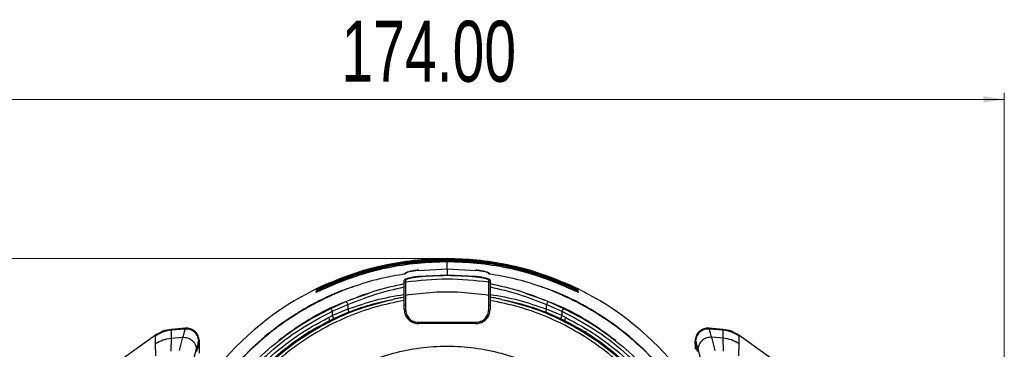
# Model space of a CAD drawing. Header units: millimetres. Extents: x 119 to 1138, y 29 to 774.
# Tile 21 of 53: x 441 to 595, y 501 to 552. Entities that reach past the tile are written whole.
import ezdxf

# ---------------------------------------------------------------- set-up
doc = ezdxf.new("R2010")
doc.units = ezdxf.units.MM
doc.styles.add('SLDTEXTSTYLE0', font='TXT', dxfattribs={"width": 0.7})
doc.dimstyles.new('SLDDIMSTYLE0', dxfattribs={"dimtxt": 9.245947, "dimasz": 3.302, "dimexe": 0, "dimexo": 0.0625, "dimgap": 2.311487, "dimtad": 1, "dimrnd": 1e-09, "dimzin": 4, "dimdsep": 46, "dimtxsty": 'SLDTEXTSTYLE0', "dimsah": 1, "dimcen": 0.09, "dimadec": 0, "dimazin": 1, "dimtfac": 1, "dimtofl": 0, "dimtmove": 0, "dimatfit": 3, "dimfxl": 1, "dimfrac": 2, "dimtolj": 1, "dimtzin": 12, "dimarcsym": 0})
doc.dimstyles.new('SLDDIMSTYLE1', dxfattribs={"dimtxt": 9.245947, "dimasz": 3.302, "dimexe": 0, "dimexo": 0.0625, "dimgap": 2.311487, "dimtad": 1, "dimrnd": 1e-09, "dimzin": 12, "dimdsep": 46, "dimtxsty": 'SLDTEXTSTYLE0', "dimsah": 1, "dimcen": 0.09, "dimadec": 0, "dimazin": 3, "dimtfac": 1, "dimtofl": 0, "dimtmove": 0, "dimatfit": 3, "dimfxl": 1, "dimfrac": 2, "dimtolj": 1, "dimtzin": 12, "dimarcsym": 0})

# ---------------------------------------------------------------- blocks, each defined once
blk = doc.blocks.new('_D')
at = {"color": 7, "linetype": 'Continuous', "lineweight": 0}
for p, q in [((421.08, 322.4), (421.08, 540.54)), ((595.08, 322.4), (595.08, 540.54)), ((421.08, 539.54), (595.08, 539.54))]:
    blk.add_line(p, q, dxfattribs=at)
at = {"color": 7, "linetype": 'Continuous', "lineweight": 18}
for points in [[(421.08, 539.54), (424.38, 539.03), (424.38, 540.05)], [(595.08, 539.54), (591.78, 540.05), (591.78, 539.03)]]:
    blk.add_solid(points, dxfattribs=at)
at = {"color": 7, "linetype": 'Continuous', "lineweight": 18, "insert": (491.57, 551.82), "char_height": 9.525, "attachment_point": 1, "style": 'SLDTEXTSTYLE0'}
blk.add_mtext('174.00', dxfattribs=at)
blk = doc.blocks.new('_D_1')
at = {"color": 7, "linetype": 'Continuous', "lineweight": 0}
for p, q in [((507.08, 514.71), (373.8, 514.71)), ((374.8, 317.6), (374.8, 514.71)), ((435.4, 317.6), (373.8, 317.6))]:
    blk.add_line(p, q, dxfattribs=at)
at = {"color": 7, "linetype": 'Continuous', "lineweight": 18}
for points in [[(374.8, 514.71), (374.29, 511.41), (375.31, 511.41)], [(374.8, 317.6), (375.31, 320.9), (374.29, 320.9)]]:
    blk.add_solid(points, dxfattribs=at)
at = {"color": 7, "linetype": 'Continuous', "lineweight": 18, "insert": (362.52, 394.38), "char_height": 9.525, "attachment_point": 1, "rotation": 90, "style": 'SLDTEXTSTYLE0'}
blk.add_mtext('197.11', dxfattribs=at)

msp = doc.modelspace()

# ---------------------------------------------------------------- linework, layer by layer
at = {"color": 7, "linetype": 'Continuous', "lineweight": 25}
for p, q in [((508.077, 514.698), (508.077, 514.715)), ((508.077, 514.589), (508.077, 514.651)), ((508.077, 514.377), (508.077, 514.487)), ((508.077, 513.095), (508.077, 514.213)), ((501.477, 512.344), (501.477, 512.331)), ((501.477, 512.199), (501.477, 512.331)), ((501.577, 512.358), (501.577, 512.289)), ((503.577, 512.834), (508.077, 513.062)), ((508.077, 512.101), (503.577, 511.868)), ((508.077, 513.062), (508.077, 512.101)), ((508.077, 513.062), (512.577, 512.834)), ((512.577, 511.868), (508.077, 512.101)), ((514.577, 512.289), (514.577, 512.358)), ((514.677, 512.331), (514.677, 512.344)), ((514.677, 512.199), (514.677, 512.331)), ((501.477, 510.939), (501.3, 510.901)), ((501.377, 510.766), (501.377, 511.313)), ((501.577, 511.364), (501.577, 510.984)), ((514.577, 510.984), (514.577, 511.364)), ((514.854, 510.901), (514.677, 510.939)), ((514.777, 511.313), (514.777, 510.766)), ((501.377, 509.085), (501.377, 510.238)), ((501.577, 508.978), (501.577, 506.728)), ((514.577, 506.728), (514.577, 508.978)), ((514.777, 510.238), (514.777, 509.085)), ((489.934, 506.897), (492.266, 507.954)), ((490.146, 506.449), (492.571, 507.494)), ((492.571, 507.494), (492.571, 506.78)), ((501.377, 508.133), (501.377, 508.64)), ((501.377, 506.728), (501.377, 508.133)), ((514.777, 508.64), (514.777, 508.133)), ((514.777, 508.133), (514.777, 506.728)), ((523.583, 507.494), (526.008, 506.449)), ((523.583, 506.78), (523.583, 507.494)), ((523.889, 507.954), (526.22, 506.897)), ((492.571, 506.78), (490.146, 505.783)), ((490.146, 505.783), (490.146, 506.449)), ((490.362, 505.334), (492.638, 506.318)), ((523.516, 506.318), (525.792, 505.334)), ((526.008, 505.783), (523.583, 506.78)), ((526.008, 506.449), (526.008, 505.783)), ((489.727, 504.641), (489.727, 505.314)), ((503.577, 504.728), (512.577, 504.728)), ((512.577, 504.528), (503.577, 504.528)), ((526.427, 505.314), (526.427, 504.641)), ((467.193, 503.814), (464.981, 503.621)), ((467.137, 503.667), (464.994, 503.48)), ((486.327, 503.228), (486.875, 503.228)), ((529.279, 503.228), (529.827, 503.228)), ((551.173, 503.621), (548.962, 503.814)), ((551.16, 503.48), (549.017, 503.667)), ((462.526, 502.709), (453.106, 495.976)), ((462.563, 499.474), (462.541, 501.393)), ((464.968, 502.235), (464.927, 500.221)), ((464.968, 502.235), (466.772, 502.387)), ((466.772, 502.387), (466.212, 500.322)), ((469.302, 501.862), (469.304, 501.867)), ((469.304, 501.867), (469.33, 501.958)), ((469.316, 501.416), (469.33, 501.463)), ((469.33, 501.958), (469.338, 501.795)), ((469.33, 501.463), (469.341, 500.505)), ((469.338, 501.795), (469.344, 501.314)), ((469.358, 501.502), (469.354, 501.847)), ((546.8, 501.847), (546.796, 501.502)), ((546.81, 501.314), (546.816, 501.795)), ((546.824, 501.463), (546.813, 500.505)), ((546.824, 501.958), (546.816, 501.795)), ((546.824, 501.958), (546.85, 501.867)), ((546.838, 501.416), (546.824, 501.463)), ((546.85, 501.867), (546.852, 501.862)), ((549.942, 500.322), (549.382, 502.387)), ((551.186, 502.235), (549.382, 502.387)), ((551.227, 500.221), (551.186, 502.235)), ((553.613, 501.393), (553.591, 499.474)), ((563.048, 495.976), (553.629, 502.709)), ((468.56, 499.218), (468.934, 500.571)), ((468.934, 500.571), (468.948, 500.621)), ((547.206, 500.621), (547.22, 500.571)), ((547.22, 500.571), (547.594, 499.218))]:
    msp.add_line(p, q, dxfattribs=at)
at = {"color": 8, "linetype": 'Continuous', "lineweight": 25}
for p, q in [((501.577, 507.37), (501.379, 507.329)), ((514.775, 507.329), (514.577, 507.37)), ((464.997, 503.622), (464.994, 503.48)), ((467.179, 503.813), (467.137, 503.667)), ((549.017, 503.667), (548.975, 503.813)), ((462.527, 502.575), (462.526, 502.708)), ((469.338, 501.795), (469.338, 501.795)), ((546.816, 501.795), (546.816, 501.795))]:
    msp.add_line(p, q, dxfattribs=at)
at = {"color": 7, "linetype": 'Continuous', "lineweight": 25}
for start, end in [(116.28138, 141.97759), (38.02279, 63.72419)]:
    msp.add_arc((508.077, 468.502), 46.215, start, end, dxfattribs=at)
for points, knots in [([(489.077, 510.629), (490.654, 511.281), (493.767, 512.568), (498.596, 513.809), (503.365, 514.579), (506.526, 514.671), (508.077, 514.715)], [0, 0, 0, 0, 0.2612738, 0.5157602, 0.7623059, 1, 1, 1, 1]), ([(489.077, 510.609), (490.654, 511.262), (493.767, 512.549), (498.596, 513.791), (503.365, 514.561), (506.526, 514.653), (508.077, 514.698)], [0, 0, 0, 0, 0.2612763, 0.5157642, 0.7623094, 1, 1, 1, 1]), ([(489.077, 510.558), (490.654, 511.211), (493.766, 512.5), (498.596, 513.743), (503.364, 514.514), (506.525, 514.606), (508.077, 514.651)], [0, 0, 0, 0, 0.2612829, 0.5157749, 0.7623185, 1, 1, 1, 1]), ([(489.077, 510.49), (490.654, 511.144), (493.766, 512.435), (498.595, 513.68), (503.364, 514.452), (506.525, 514.544), (508.077, 514.589)], [0, 0, 0, 0, 0.2612916, 0.5157888, 0.7623306, 1, 1, 1, 1]), ([(489.077, 510.378), (490.653, 511.034), (493.765, 512.328), (498.594, 513.575), (503.364, 514.35), (506.525, 514.442), (508.077, 514.487)], [0, 0, 0, 0, 0.261306, 0.5158121, 0.7623506, 1, 1, 1, 1]), ([(489.077, 510.257), (490.653, 510.914), (493.764, 512.212), (498.594, 513.463), (503.363, 514.24), (506.525, 514.332), (508.077, 514.377)], [0, 0, 0, 0, 0.2613215, 0.5158371, 0.7623722, 1, 1, 1, 1]), ([(489.077, 510.078), (490.653, 510.738), (493.763, 512.04), (498.592, 513.296), (503.363, 514.076), (506.525, 514.168), (508.077, 514.213)], [0, 0, 0, 0, 0.26134462, 0.51587441, 0.76240446, 1, 1, 1, 1]), ([(508.077, 514.715), (509.629, 514.671), (512.789, 514.579), (517.558, 513.809), (522.387, 512.568), (525.5, 511.281), (527.077, 510.629)], [0, 0, 0, 0, 0.2376941, 0.4842398, 0.7387262, 1, 1, 1, 1]), ([(508.077, 514.698), (509.629, 514.653), (512.789, 514.561), (517.558, 513.791), (522.387, 512.549), (525.5, 511.262), (527.077, 510.609)], [0, 0, 0, 0, 0.2376906, 0.4842358, 0.7387237, 1, 1, 1, 1]), ([(508.077, 514.651), (509.629, 514.606), (512.79, 514.514), (517.558, 513.743), (522.388, 512.5), (525.5, 511.211), (527.077, 510.558)], [0, 0, 0, 0, 0.2376815, 0.4842251, 0.7387171, 1, 1, 1, 1]), ([(508.077, 514.589), (509.629, 514.544), (512.79, 514.452), (517.559, 513.68), (522.388, 512.435), (525.5, 511.144), (527.077, 510.49)], [0, 0, 0, 0, 0.2376694, 0.4842112, 0.7387084, 1, 1, 1, 1]), ([(508.077, 514.487), (509.629, 514.442), (512.79, 514.35), (517.56, 513.575), (522.389, 512.328), (525.501, 511.034), (527.077, 510.378)], [0, 0, 0, 0, 0.2376494, 0.4841879, 0.738694, 1, 1, 1, 1]), ([(508.077, 514.377), (509.629, 514.332), (512.791, 514.24), (517.56, 513.463), (522.39, 512.212), (525.501, 510.914), (527.077, 510.257)], [0, 0, 0, 0, 0.2376278, 0.4841629, 0.7386785, 1, 1, 1, 1]), ([(508.077, 514.213), (509.629, 514.168), (512.791, 514.076), (517.562, 513.296), (522.392, 512.04), (525.501, 510.738), (527.077, 510.078)], [0, 0, 0, 0, 0.2375955, 0.4841256, 0.7386554, 1, 1, 1, 1]), ([(501.577, 512.289), (500.233, 512.052), (497.439, 511.561), (493.204, 510.273), (488.808, 508.457), (484.343, 505.99), (479.923, 502.813), (476.074, 499.227), (472.831, 495.41), (470.176, 491.53), (467.887, 487.261), (466.04, 482.653), (464.701, 477.778), (463.921, 472.72), (463.73, 467.578), (464.137, 462.454), (465.125, 457.452), (466.655, 452.665), (468.671, 448.173), (471.356, 443.606), (474.777, 439.155), (478.937, 435.041), (483.327, 431.693), (487.793, 429.071), (492.212, 427.109), (496.493, 425.724), (500.572, 424.839), (504.41, 424.341), (506.887, 424.283), (508.077, 424.255)], [0, 0, 0, 0, 0.0308944, 0.0642031, 0.1000346, 0.1384562, 0.1794772, 0.2230298, 0.257274, 0.2927477, 0.3293083, 0.3667786, 0.4049501, 0.4435879, 0.4824394, 0.5212434, 0.5597405, 0.5976836, 0.6348465, 0.6710315, 0.7174609, 0.7615717, 0.8031788, 0.8421947, 0.8786124, 0.9124879, 0.9439215, 0.9730433, 1, 1, 1, 1]), ([(503.577, 512.867), (503.3, 512.834), (502.746, 512.767), (502.056, 512.618), (501.572, 512.464), (501.509, 512.384), (501.477, 512.344)], [0, 0, 0, 0, 0.2504796, 0.5001662, 0.7500176, 1, 1, 1, 1]), ([(503.577, 512.834), (503.314, 512.803), (502.788, 512.739), (502.13, 512.602), (501.668, 512.462), (501.608, 512.393), (501.577, 512.358)], [0, 0, 0, 0, 0.2499629, 0.4997978, 0.7494908, 1, 1, 1, 1]), ([(508.077, 424.255), (509.267, 424.283), (511.744, 424.341), (515.582, 424.839), (519.661, 425.724), (523.942, 427.109), (528.361, 429.071), (532.827, 431.693), (537.217, 435.041), (541.377, 439.155), (544.798, 443.606), (547.483, 448.173), (549.499, 452.665), (551.03, 457.452), (552.017, 462.454), (552.424, 467.578), (552.233, 472.72), (551.453, 477.778), (550.114, 482.653), (548.267, 487.261), (545.978, 491.53), (543.324, 495.41), (540.08, 499.227), (536.231, 502.813), (531.811, 505.99), (527.346, 508.457), (522.95, 510.273), (518.715, 511.561), (515.921, 512.052), (514.577, 512.289)], [0, 0, 0, 0, 0.0269567, 0.0560785, 0.0875121, 0.1213876, 0.1578053, 0.1968212, 0.2384283, 0.2825391, 0.3289685, 0.3651535, 0.4023164, 0.4402595, 0.4787566, 0.5175606, 0.5564121, 0.5950499, 0.6332214, 0.6706917, 0.7072523, 0.742726, 0.7769702, 0.8205228, 0.8615438, 0.8999654, 0.9357969, 0.9691056, 1, 1, 1, 1]), ([(514.677, 512.344), (514.645, 512.384), (514.581, 512.464), (514.097, 512.618), (513.407, 512.767), (512.854, 512.834), (512.577, 512.867)], [0, 0, 0, 0, 0.2505162, 0.5002136, 0.7500458, 1, 1, 1, 1]), ([(514.577, 512.358), (514.547, 512.393), (514.486, 512.462), (514.025, 512.602), (513.368, 512.739), (512.841, 512.802), (512.577, 512.834)], [0, 0, 0, 0, 0.2499758, 0.49982, 0.7495074, 1, 1, 1, 1]), ([(489.077, 510.49), (488.889, 510.404), (488.513, 510.23), (488.099, 510.023), (487.842, 509.889), (487.693, 509.806), (487.6, 509.749), (487.567, 509.721), (487.597, 509.724), (487.688, 509.758), (487.836, 509.82), (488.095, 509.933), (488.513, 510.122), (488.889, 510.293), (489.077, 510.378)], [0, 0, 0, 0, 0.1250327, 0.2499509, 0.3154589, 0.3755381, 0.4393316, 0.5008133, 0.5628077, 0.6258852, 0.6862773, 0.7508774, 0.875344, 1, 1, 1, 1]), ([(489.077, 510.609), (488.889, 510.523), (488.513, 510.351), (488.097, 510.149), (487.84, 510.021), (487.691, 509.944), (487.599, 509.894), (487.567, 509.872), (487.598, 509.883), (487.69, 509.923), (487.839, 509.99), (488.096, 510.109), (488.432, 510.264), (488.735, 510.403), (488.921, 510.487), (489.015, 510.53), (489.077, 510.558)], [0, 0, 0, 0, 0.1249711, 0.2498455, 0.3151419, 0.3753539, 0.4389282, 0.5005334, 0.562324, 0.62554, 0.6857469, 0.7504692, 0.8748928, 0.937445, 0.9587133, 1, 1, 1, 1]), ([(487.615, 509.941), (487.641, 509.953), (487.692, 509.979), (487.842, 510.052), (488.098, 510.175), (488.514, 510.373), (488.889, 510.544), (489.077, 510.629)], [0, 0, 0, 0, 0.1369081, 0.2755239, 0.4252415, 0.712451, 1, 1, 1, 1]), ([(492.266, 507.954), (493.752, 508.552), (496.715, 509.744), (499.826, 510.427), (501.377, 510.766)], [0, 0, 0, 0, 0.5016428, 1, 1, 1, 1]), ([(503.577, 511.868), (503.287, 511.833), (502.708, 511.761), (502.136, 511.634), (501.864, 511.557), (501.696, 511.504), (501.459, 511.417), (501.409, 511.354), (501.377, 511.313)], [0, 0, 0, 0, 0.250173, 0.4995567, 0.5874279, 0.6126548, 0.7503289, 1, 1, 1, 1]), ([(501.377, 510.238), (501.377, 510.303), (501.377, 510.431), (501.377, 510.597), (501.377, 510.721), (501.377, 510.751), (501.377, 510.766)], [0, 0, 0, 0, 0.2499924, 0.4998946, 0.7499724, 1, 1, 1, 1]), ([(501.577, 511.364), (501.607, 511.398), (501.667, 511.467), (502.129, 511.605), (502.79, 511.739), (503.316, 511.802), (503.577, 511.833)], [0, 0, 0, 0, 0.2484633, 0.5002203, 0.7518989, 1, 1, 1, 1]), ([(501.577, 510.984), (501.577, 510.926), (501.577, 510.811), (501.577, 510.333), (501.577, 509.703), (501.577, 509.219), (501.577, 508.978)], [0, 0, 0, 0, 0.2500076, 0.4999989, 0.7499729, 1, 1, 1, 1]), ([(514.777, 511.313), (514.745, 511.354), (514.697, 511.416), (514.482, 511.495), (514.378, 511.529), (514.295, 511.556), (514.017, 511.634), (513.445, 511.761), (512.866, 511.833), (512.577, 511.868)], [0, 0, 0, 0, 0.2501861, 0.3756776, 0.3802165, 0.4128851, 0.5008439, 0.7503645, 1, 1, 1, 1]), ([(512.577, 511.833), (512.838, 511.802), (513.364, 511.739), (514.024, 511.605), (514.487, 511.467), (514.547, 511.398), (514.577, 511.364)], [0, 0, 0, 0, 0.24816547, 0.49963072, 0.75148431, 1, 1, 1, 1]), ([(514.577, 508.978), (514.577, 509.219), (514.577, 509.702), (514.577, 510.332), (514.577, 510.811), (514.577, 510.926), (514.577, 510.984)], [0, 0, 0, 0, 0.2498466, 0.4996637, 0.7494681, 1, 1, 1, 1]), ([(514.777, 510.766), (514.777, 510.751), (514.777, 510.721), (514.777, 510.597), (514.777, 510.431), (514.777, 510.303), (514.777, 510.238)], [0, 0, 0, 0, 0.2501838, 0.5000872, 0.7501023, 1, 1, 1, 1]), ([(514.777, 510.766), (516.328, 510.427), (519.439, 509.744), (522.402, 508.552), (523.889, 507.954)], [0, 0, 0, 0, 0.4983572, 1, 1, 1, 1]), ([(527.077, 510.629), (527.202, 510.573), (527.391, 510.488), (527.75, 510.319), (528.063, 510.172), (528.324, 510.047), (528.469, 509.977), (528.516, 509.953), (528.537, 509.943)], [0, 0, 0, 0, 0.191101, 0.2897524, 0.5777663, 0.7339094, 0.8817323, 1, 1, 1, 1]), ([(527.077, 510.558), (527.266, 510.472), (527.642, 510.301), (528.064, 510.106), (528.327, 509.986), (528.474, 509.919), (528.56, 509.882), (528.586, 509.873), (528.556, 509.894), (528.469, 509.942), (528.321, 510.018), (528.058, 510.149), (527.724, 510.311), (527.396, 510.464), (527.209, 510.55), (527.112, 510.594), (527.077, 510.609)], [0, 0, 0, 0, 0.1251022, 0.2499205, 0.3171326, 0.3810051, 0.4419647, 0.5005018, 0.5580193, 0.618562, 0.6825705, 0.7504176, 0.8747639, 0.9352184, 0.97681, 1, 1, 1, 1]), ([(527.077, 510.378), (527.266, 510.292), (527.643, 510.121), (528.063, 509.932), (528.321, 509.819), (528.469, 509.757), (528.559, 509.724), (528.587, 509.721), (528.552, 509.751), (528.425, 509.827), (528.13, 509.986), (527.639, 510.231), (527.265, 510.404), (527.077, 510.49)], [0, 0, 0, 0, 0.1251324, 0.2502208, 0.3151133, 0.3757903, 0.4389463, 0.5010577, 0.5624617, 0.6262096, 0.7506577, 0.8752734, 1, 1, 1, 1]), ([(493.676, 510.343), (493.004, 510.131), (490.649, 509.386), (486.808, 507.484), (482.233, 504.654), (478.01, 501.217), (474.227, 497.288), (470.97, 492.942), (468.299, 488.291), (466.241, 483.449), (464.812, 478.529), (463.939, 473.639), (463.816, 470.394), (463.755, 468.802)], [0, 0, 0, 0, 0.0386976, 0.1356475, 0.2343031, 0.3339672, 0.4338984, 0.5333432, 0.63157, 0.7279, 0.821733, 0.9125655, 1, 1, 1, 1]), ([(481.735, 501.916), (483.209, 502.988), (486.159, 505.134), (490.942, 507.599), (494.294, 508.714), (495.915, 509.254)], [0, 0, 0, 0, 0.3405008, 0.6810017, 1, 1, 1, 1]), ([(489.077, 510.257), (488.889, 510.17), (488.513, 509.995), (488.024, 509.742), (487.729, 509.573), (487.602, 509.487), (487.567, 509.451), (487.595, 509.446), (487.686, 509.473), (487.834, 509.529), (488.093, 509.636), (488.513, 509.821), (488.889, 509.992), (489.077, 510.078)], [0, 0, 0, 0, 0.1251077, 0.2500832, 0.3751421, 0.4391849, 0.5005348, 0.5627576, 0.6256856, 0.6862745, 0.7507501, 0.8752674, 1, 1, 1, 1]), ([(492.571, 507.494), (494.008, 508.074), (496.873, 509.229), (499.879, 509.903), (501.377, 510.238)], [0, 0, 0, 0, 0.5016513, 1, 1, 1, 1]), ([(492.571, 506.78), (494.007, 507.286), (496.882, 508.301), (499.878, 508.824), (501.377, 509.085)], [0, 0, 0, 0, 0.4995953, 1, 1, 1, 1]), ([(501.377, 508.64), (501.377, 508.663), (501.377, 508.708), (501.377, 508.816), (501.377, 508.943), (501.377, 509.037), (501.377, 509.085)], [0, 0, 0, 0, 0.2573033, 0.5007825, 0.7447286, 1, 1, 1, 1]), ([(501.577, 508.978), (503.015, 509.158), (505.895, 509.52), (510.259, 509.52), (513.139, 509.158), (514.577, 508.978)], [0, 0, 0, 0, 0.3330323, 0.6669677, 1, 1, 1, 1]), ([(514.777, 510.238), (516.275, 509.903), (519.281, 509.229), (522.146, 508.074), (523.583, 507.494)], [0, 0, 0, 0, 0.4983487, 1, 1, 1, 1]), ([(514.777, 509.085), (516.276, 508.824), (519.272, 508.301), (522.147, 507.286), (523.583, 506.78)], [0, 0, 0, 0, 0.5004047, 1, 1, 1, 1]), ([(514.777, 509.085), (514.777, 509.037), (514.777, 508.943), (514.777, 508.815), (514.777, 508.707), (514.777, 508.663), (514.777, 508.64)], [0, 0, 0, 0, 0.2560228, 0.5007499, 0.7434579, 1, 1, 1, 1]), ([(520.239, 509.254), (521.86, 508.714), (525.212, 507.599), (529.995, 505.134), (532.945, 502.988), (534.419, 501.916)], [0, 0, 0, 0, 0.3189983, 0.6594992, 1, 1, 1, 1]), ([(552.399, 468.802), (552.338, 470.394), (552.215, 473.639), (551.342, 478.529), (549.913, 483.449), (547.855, 488.291), (545.184, 492.942), (541.928, 497.288), (538.144, 501.217), (533.921, 504.654), (529.346, 507.484), (525.505, 509.386), (523.15, 510.131), (522.478, 510.343)], [0, 0, 0, 0, 0.08743446, 0.17826698, 0.2721, 0.36842998, 0.46665677, 0.56610161, 0.66603277, 0.76569687, 0.86435246, 0.96130235, 1, 1, 1, 1]), ([(527.077, 510.078), (527.266, 509.992), (527.643, 509.82), (528.065, 509.635), (528.324, 509.528), (528.471, 509.472), (528.561, 509.446), (528.587, 509.451), (528.551, 509.488), (528.423, 509.575), (528.127, 509.743), (527.639, 509.995), (527.264, 510.17), (527.077, 510.257)], [0, 0, 0, 0, 0.125143, 0.2502519, 0.3149608, 0.3757836, 0.4387432, 0.5010389, 0.5622542, 0.6261895, 0.7506466, 0.8752786, 1, 1, 1, 1]), ([(528.577, 509.922), (528.577, 509.922), (528.586, 509.917), (528.566, 509.928), (528.521, 509.949), (528.506, 509.957)], [0, 0, 0, 0, 0.0080393, 0.6591452, 1, 1, 1, 1]), ([(492.266, 507.954), (492.284, 507.946), (492.322, 507.929), (492.405, 507.822), (492.495, 507.669), (492.546, 507.551), (492.571, 507.494)], [0, 0, 0, 0, 0.2405563, 0.5, 0.7594437, 1, 1, 1, 1]), ([(492.638, 506.318), (493.776, 506.727), (496.052, 507.544), (498.413, 508.048), (499.594, 508.301)], [0, 0, 0, 0, 0.4996468, 1, 1, 1, 1]), ([(501.377, 508.64), (501.08, 508.588), (500.596, 508.504), (500.002, 508.387), (499.703, 508.324), (499.594, 508.301)], [0, 0, 0, 0, 0.5000455, 0.8169652, 1, 1, 1, 1]), ([(516.56, 508.301), (516.451, 508.324), (516.152, 508.387), (515.559, 508.504), (515.074, 508.588), (514.777, 508.64)], [0, 0, 0, 0, 0.18303191, 0.4999458, 1, 1, 1, 1]), ([(516.56, 508.301), (517.741, 508.048), (520.102, 507.544), (522.378, 506.727), (523.516, 506.318)], [0, 0, 0, 0, 0.50035322, 1, 1, 1, 1]), ([(523.889, 507.954), (523.87, 507.946), (523.832, 507.929), (523.749, 507.822), (523.659, 507.669), (523.608, 507.551), (523.583, 507.494)], [0, 0, 0, 0, 0.2405563, 0.5, 0.7594437, 1, 1, 1, 1]), ([(465.62, 468.512), (465.666, 470.005), (465.757, 472.982), (466.483, 477.378), (467.618, 481.63), (469.166, 485.677), (471.072, 489.466), (473.633, 493.507), (476.956, 497.59), (481.098, 501.437), (485.411, 504.568), (488.46, 506.138), (489.934, 506.897)], [0, 0, 0, 0, 0.09340789, 0.18629958, 0.27817577, 0.36856962, 0.45705976, 0.54327999, 0.66764759, 0.78548256, 0.89632888, 1, 1, 1, 1]), ([(466.116, 468.512), (466.191, 470.417), (466.344, 474.285), (467.596, 480.047), (469.634, 485.695), (472.506, 491.043), (476.114, 495.926), (480.349, 500.181), (485.024, 503.775), (488.456, 505.567), (490.146, 506.449)], [0, 0, 0, 0, 0.1206273, 0.2449263, 0.3717995, 0.5, 0.6282005, 0.7550737, 0.8793727, 1, 1, 1, 1]), ([(489.934, 506.897), (489.94, 506.885), (489.952, 506.86), (490.002, 506.753), (490.07, 506.61), (490.121, 506.501), (490.146, 506.449)], [0, 0, 0, 0, 0.2417014, 0.5, 0.7582986, 1, 1, 1, 1]), ([(492.571, 506.78), (492.589, 506.727), (492.626, 506.618), (492.656, 506.473), (492.663, 506.362), (492.646, 506.333), (492.638, 506.318)], [0, 0, 0, 0, 0.2422531, 0.5, 0.7577469, 1, 1, 1, 1]), ([(523.583, 506.78), (523.565, 506.727), (523.528, 506.618), (523.498, 506.473), (523.491, 506.362), (523.508, 506.333), (523.516, 506.318)], [0, 0, 0, 0, 0.2422531, 0.5, 0.7577469, 1, 1, 1, 1]), ([(526.22, 506.897), (526.214, 506.885), (526.202, 506.86), (526.152, 506.753), (526.084, 506.61), (526.033, 506.501), (526.008, 506.449)], [0, 0, 0, 0, 0.24170136, 0.5, 0.75829864, 1, 1, 1, 1]), ([(526.008, 506.449), (527.698, 505.567), (531.131, 503.775), (535.805, 500.181), (540.04, 495.926), (543.648, 491.043), (546.52, 485.695), (548.558, 480.047), (549.81, 474.285), (549.963, 470.417), (550.038, 468.512)], [0, 0, 0, 0, 0.1206273, 0.2449263, 0.3717995, 0.5, 0.6282005, 0.7550737, 0.8793727, 1, 1, 1, 1]), ([(526.22, 506.897), (527.694, 506.138), (530.744, 504.568), (535.056, 501.437), (539.198, 497.59), (542.521, 493.507), (545.082, 489.466), (546.988, 485.677), (548.537, 481.63), (549.671, 477.378), (550.398, 472.982), (550.488, 470.005), (550.534, 468.512)], [0, 0, 0, 0, 0.1036711, 0.2145174, 0.3323524, 0.45672, 0.5429402, 0.6314304, 0.7218242, 0.8137004, 0.9065921, 1, 1, 1, 1]), ([(466.717, 468.512), (466.79, 470.379), (466.939, 474.17), (468.159, 479.817), (470.143, 485.353), (472.941, 490.599), (476.456, 495.395), (480.584, 499.583), (485.144, 503.13), (488.495, 504.908), (490.146, 505.783)], [0, 0, 0, 0, 0.1206806, 0.244989, 0.3718394, 0.5, 0.6281606, 0.755011, 0.8793194, 1, 1, 1, 1]), ([(467.215, 468.512), (467.287, 470.357), (467.434, 474.102), (468.64, 479.681), (470.6, 485.15), (473.364, 490.333), (476.837, 495.071), (480.915, 499.208), (485.42, 502.713), (488.731, 504.469), (490.362, 505.334)], [0, 0, 0, 0, 0.1206806, 0.244989, 0.3718394, 0.5, 0.6281606, 0.755011, 0.8793194, 1, 1, 1, 1]), ([(490.362, 505.334), (490.357, 505.345), (490.347, 505.366), (490.296, 505.472), (490.225, 505.618), (490.172, 505.729), (490.146, 505.783)], [0, 0, 0, 0, 0.2412019, 0.5, 0.7587981, 1, 1, 1, 1]), ([(526.008, 505.783), (525.982, 505.729), (525.929, 505.618), (525.858, 505.472), (525.807, 505.366), (525.797, 505.345), (525.792, 505.334)], [0, 0, 0, 0, 0.2412019, 0.5, 0.7587981, 1, 1, 1, 1]), ([(525.792, 505.334), (527.423, 504.469), (530.734, 502.713), (535.239, 499.208), (539.318, 495.071), (542.79, 490.333), (545.554, 485.15), (547.514, 479.681), (548.72, 474.102), (548.867, 470.357), (548.939, 468.512)], [0, 0, 0, 0, 0.1206806, 0.244989, 0.3718394, 0.5, 0.6281606, 0.755011, 0.8793194, 1, 1, 1, 1]), ([(526.008, 505.783), (527.659, 504.908), (531.01, 503.13), (535.57, 499.583), (539.698, 495.395), (543.213, 490.599), (546.011, 485.353), (547.995, 479.817), (549.215, 474.17), (549.364, 470.379), (549.437, 468.512)], [0, 0, 0, 0, 0.1206806, 0.244989, 0.3718394, 0.5, 0.6281606, 0.755011, 0.8793194, 1, 1, 1, 1]), ([(464.994, 503.48), (464.992, 503.352), (464.987, 503.096), (464.974, 502.522), (464.968, 502.235)], [0, 0, 0, 0, 0.5011759, 1, 1, 1, 1]), ([(467.137, 503.667), (467.099, 503.535), (467.022, 503.272), (466.856, 502.682), (466.772, 502.387)], [0, 0, 0, 0, 0.5000329, 1, 1, 1, 1]), ([(469.302, 501.862), (469.252, 502.112), (469.174, 502.495), (468.879, 502.935), (468.592, 503.228), (468.251, 503.453), (467.77, 503.655), (467.386, 503.662), (467.137, 503.667)], [0, 0, 0, 0, 0.24257689, 0.37233814, 0.50422908, 0.63550246, 0.76348626, 1, 1, 1, 1]), ([(469.354, 501.843), (469.321, 502.106), (469.272, 502.51), (468.994, 502.99), (468.707, 503.315), (468.356, 503.568), (467.851, 503.797), (467.444, 503.807), (467.179, 503.813)], [0, 0, 0, 0, 0.2383816, 0.3676685, 0.5, 0.6323315, 0.7616184, 1, 1, 1, 1]), ([(548.975, 503.813), (548.71, 503.807), (548.303, 503.797), (547.799, 503.568), (547.447, 503.315), (547.16, 502.99), (546.882, 502.51), (546.833, 502.106), (546.8, 501.843)], [0, 0, 0, 0, 0.2383816, 0.3676685, 0.5, 0.6323315, 0.7616184, 1, 1, 1, 1]), ([(549.017, 503.667), (548.768, 503.662), (548.384, 503.655), (547.904, 503.453), (547.562, 503.228), (547.275, 502.935), (546.98, 502.495), (546.902, 502.112), (546.852, 501.862)], [0, 0, 0, 0, 0.2365137, 0.3644975, 0.4957709, 0.6276619, 0.7574231, 1, 1, 1, 1]), ([(549.382, 502.387), (549.298, 502.682), (549.132, 503.272), (549.055, 503.535), (549.017, 503.667)], [0, 0, 0, 0, 0.499968, 1, 1, 1, 1]), ([(551.186, 502.235), (551.18, 502.522), (551.167, 503.096), (551.162, 503.352), (551.16, 503.48)], [0, 0, 0, 0, 0.4988241, 1, 1, 1, 1]), ([(462.541, 501.393), (462.538, 501.665), (462.533, 502.211), (462.529, 502.453), (462.527, 502.575)], [0, 0, 0, 0, 0.49896584, 1, 1, 1, 1]), ([(466.772, 502.387), (467.024, 502.376), (467.413, 502.36), (467.898, 502.149), (468.24, 501.919), (468.526, 501.624), (468.815, 501.187), (468.887, 500.814), (468.934, 500.571)], [0, 0, 0, 0, 0.2377601, 0.36626254, 0.49783982, 0.62973361, 0.75914615, 1, 1, 1, 1]), ([(468.948, 500.621), (469.029, 500.906), (469.19, 501.476), (469.265, 501.734), (469.302, 501.862)], [0, 0, 0, 0, 0.5014164, 1, 1, 1, 1]), ([(468.963, 500.186), (469.044, 500.469), (469.205, 501.035), (469.279, 501.289), (469.316, 501.416)], [0, 0, 0, 0, 0.4998434, 1, 1, 1, 1]), ([(468.991, 500.533), (469.018, 500.554), (469.101, 500.618), (469.204, 500.757), (469.329, 500.991), (469.348, 501.187), (469.36, 501.314)], [0, 0, 0, 0, 0.1164063, 0.3492189, 0.5771169, 1, 1, 1, 1]), ([(469.33, 501.463), (469.328, 501.487), (469.324, 501.534), (469.291, 501.614), (469.246, 501.675), (469.203, 501.702), (469.194, 501.708)], [0, 0, 0, 0, 0.2501042, 0.4819372, 0.8888869, 1, 1, 1, 1]), ([(546.794, 501.314), (546.806, 501.186), (546.824, 500.991), (546.95, 500.757), (547.044, 500.628), (547.114, 500.573), (547.13, 500.56)], [0, 0, 0, 0, 0.4442805, 0.6837099, 0.9283025, 1, 1, 1, 1]), ([(546.96, 501.708), (546.951, 501.702), (546.908, 501.675), (546.863, 501.614), (546.83, 501.534), (546.826, 501.487), (546.824, 501.463)], [0, 0, 0, 0, 0.1111131, 0.5180628, 0.7498958, 1, 1, 1, 1]), ([(547.191, 500.186), (547.11, 500.469), (546.949, 501.036), (546.875, 501.289), (546.838, 501.416)], [0, 0, 0, 0, 0.5001156, 1, 1, 1, 1]), ([(546.852, 501.862), (546.889, 501.734), (546.964, 501.476), (547.125, 500.906), (547.206, 500.621)], [0, 0, 0, 0, 0.498589, 1, 1, 1, 1]), ([(549.382, 502.387), (549.13, 502.376), (548.741, 502.36), (548.256, 502.149), (547.914, 501.919), (547.628, 501.624), (547.339, 501.187), (547.267, 500.814), (547.22, 500.571)], [0, 0, 0, 0, 0.2377601, 0.3662625, 0.4978398, 0.6297336, 0.7591462, 1, 1, 1, 1]), ([(553.627, 502.575), (553.625, 502.453), (553.621, 502.211), (553.616, 501.665), (553.613, 501.393)], [0, 0, 0, 0, 0.50103069, 1, 1, 1, 1]), ([(469.341, 500.505), (469.342, 500.427), (469.344, 500.27), (469.35, 500.071), (469.356, 499.933), (469.359, 499.914), (469.36, 499.905)], [0, 0, 0, 0, 0.24954864, 0.49930055, 0.74944241, 1, 1, 1, 1])]:
    msp.add_open_spline(points, degree=3, knots=knots, dxfattribs=at)
for points in [[(503.577, 511.833), (505.077, 511.948), (508.077, 512.176), (511.077, 511.948), (512.577, 511.833)], [(514.577, 510.984), (512.41, 511.226), (508.077, 511.711), (503.744, 511.226), (501.577, 510.984)], [(467.394, 468.512), (467.444, 470.05), (467.545, 473.125), (468.357, 477.679), (469.641, 482.115), (471.43, 486.377), (473.686, 490.409), (476.384, 494.16), (479.49, 497.581), (482.963, 500.629), (486.758, 503.266), (490.829, 505.448), (495.113, 507.191), (498.1, 507.931), (499.594, 508.301)], [(501.377, 508.133), (499.841, 507.819), (496.77, 507.193), (492.342, 505.579), (488.123, 503.498), (484.178, 500.929), (480.559, 497.92), (477.316, 494.508), (474.493, 490.742), (472.129, 486.671), (470.253, 482.353), (468.905, 477.846), (468.053, 473.211), (467.947, 470.078), (467.894, 468.512)], [(548.26, 468.512), (548.207, 470.078), (548.101, 473.211), (547.249, 477.846), (545.901, 482.353), (544.025, 486.671), (541.662, 490.742), (538.838, 494.508), (535.595, 497.92), (531.976, 500.929), (528.031, 503.498), (523.812, 505.579), (519.384, 507.193), (516.313, 507.819), (514.777, 508.133)], [(516.56, 508.301), (518.054, 507.931), (521.041, 507.191), (525.325, 505.448), (529.396, 503.266), (533.191, 500.629), (536.664, 497.581), (539.77, 494.16), (542.468, 490.409), (544.725, 486.377), (546.513, 482.115), (547.797, 477.679), (548.609, 473.125), (548.71, 470.05), (548.76, 468.512)], [(501.377, 506.728), (501.41, 506.44), (501.476, 505.863), (501.985, 505.136), (502.712, 504.627), (503.289, 504.561), (503.577, 504.528)], [(501.577, 506.728), (501.607, 506.466), (501.667, 505.942), (502.13, 505.281), (502.791, 504.818), (503.315, 504.758), (503.577, 504.728)], [(512.577, 504.528), (512.865, 504.561), (513.442, 504.627), (514.169, 505.136), (514.678, 505.863), (514.744, 506.44), (514.777, 506.728)], [(512.577, 504.728), (512.839, 504.758), (513.363, 504.818), (514.024, 505.281), (514.487, 505.942), (514.547, 506.466), (514.577, 506.728)], [(464.997, 503.622), (464.555, 503.553), (463.67, 503.414), (462.907, 502.944), (462.526, 502.709)], [(464.994, 503.48), (464.553, 503.412), (463.67, 503.274), (462.908, 502.808), (462.527, 502.575)], [(553.628, 502.709), (553.247, 502.944), (552.484, 503.414), (551.599, 503.553), (551.157, 503.622)], [(553.627, 502.575), (553.246, 502.808), (552.485, 503.274), (551.601, 503.412), (551.16, 503.48)], [(462.541, 501.393), (462.917, 501.61), (463.668, 502.044), (464.534, 502.171), (464.968, 502.235)], [(553.613, 501.393), (553.237, 501.61), (552.486, 502.044), (551.62, 502.171), (551.186, 502.235)], [(475.577, 468.502), (475.631, 469.92), (475.738, 472.756), (476.601, 476.938), (477.963, 480.975), (479.851, 484.799), (482.219, 488.343), (485.03, 491.549), (488.236, 494.36), (491.781, 496.728), (495.604, 498.614), (499.641, 499.984), (503.823, 500.816), (508.077, 501.095), (512.331, 500.816), (516.513, 499.984), (520.55, 498.614), (524.374, 496.728), (527.918, 494.36), (531.124, 491.549), (533.935, 488.343), (536.303, 484.799), (538.191, 480.975), (539.553, 476.938), (540.416, 472.756), (540.523, 469.92), (540.577, 468.502)]]:
    msp.add_open_spline(points, degree=3, dxfattribs=at)
at = {"color": 8, "linetype": 'Continuous', "lineweight": 25}
for points, knots in [([(551.16, 503.48), (551.158, 503.575), (551.156, 503.669), (551.157, 503.622), (551.157, 503.622)], [0, 0, 0, 0, 0.9974716, 1, 1, 1, 1]), ([(469.179, 501.661), (469.188, 501.655), (469.218, 501.637), (469.257, 501.594), (469.291, 501.537), (469.312, 501.476), (469.315, 501.436), (469.316, 501.416)], [0, 0, 0, 0, 0.1172456, 0.3517369, 0.580211, 0.7975268, 1, 1, 1, 1]), ([(546.838, 501.416), (546.839, 501.436), (546.842, 501.477), (546.863, 501.537), (546.898, 501.594), (546.936, 501.637), (546.966, 501.655), (546.976, 501.661)], [0, 0, 0, 0, 0.2024817, 0.4198012, 0.6482738, 0.882759, 1, 1, 1, 1]), ([(553.628, 502.708), (553.628, 502.708), (553.629, 502.753), (553.628, 502.664), (553.627, 502.575)], [0, 0, 0, 0, 0.0025221, 1, 1, 1, 1])]:
    msp.add_open_spline(points, degree=3, knots=knots, dxfattribs=at)

# ---------------------------------------------------------------- dimensions: what is measured, and where the dimension line sits
at = {"color": 7, "linetype": 'Continuous', "lineweight": 18}
dim = msp.add_linear_dim(base=(595.077, 539.538), p1=(421.077, 321.402), p2=(595.077, 321.402), dimstyle='SLDDIMSTYLE0', dxfattribs=at)
dim.commit()
dim.dimension.update_dxf_attribs({"geometry": '_D', "text_midpoint": (510.978, 539.538), "dimtype": 160})
dim = msp.add_linear_dim(base=(374.802, 514.713), p1=(436.399, 317.602), p2=(508.077, 514.713), angle=90, dimstyle='SLDDIMSTYLE1', dxfattribs=at)
dim.commit()
dim.dimension.update_dxf_attribs({"geometry": '_D_1', "text_midpoint": (374.802, 413.778), "dimtype": 160})

doc.saveas('drawing.dxf')
